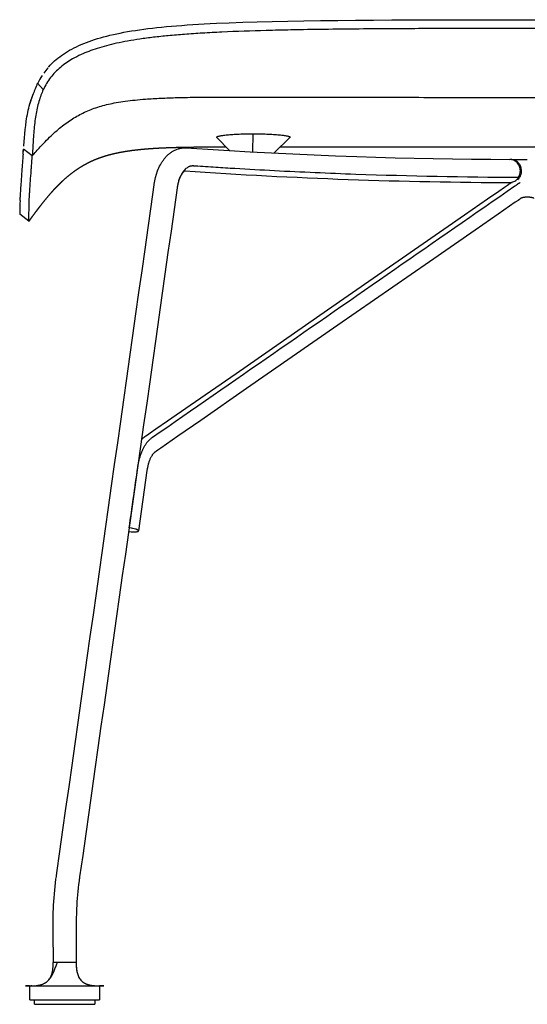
# Model space of a CAD drawing. Header units: millimetres. Extents: x 0 to 1499, y 365 to 1501.
# Tile 1 of 12: x 0 to 219, y 1076 to 1501. Entities that reach past the tile are written whole.
import ezdxf

# ---------------------------------------------------------------- set-up
doc = ezdxf.new("R2010")
doc.units = ezdxf.units.MM
doc.header["$MEASUREMENT"] = 0
doc.layers.add('Crea2D$visibili$tangenti', color=7, linetype='Continuous', true_color=0x000000)

msp = doc.modelspace()

# ---------------------------------------------------------------- linework, layer by layer
at = {"layer": 'Crea2D$visibili$tangenti'}
for p, q in [((7.76, 1473.48), (10.19, 1470.69)), ((7.76, 1473.48), (7.76, 1473.48)), ((7.76, 1473.48), (7.76, 1473.48)), ((6.31, 1470.02), (6.41, 1470.24)), ((6.66, 1470.78), (6.69, 1470.84)), ((4.73, 1465.7), (4.47, 1464.84)), ((100.77, 1451.64), (100.64, 1443.79)), ((90.74, 1444.35), (85.18, 1450.08)), ((116.83, 1450.08), (109.82, 1443.3)), ((1.46, 1442.77), (1.54, 1443.86)), ((1.51, 1443.5), (1.54, 1443.79)), ((1.55, 1443.93), (1.54, 1443.86)), ((1.55, 1443.93), (1.62, 1445.04)), ((5.41, 1442.05), (1.62, 1445.04)), ((112.6, 1445.99), (326.3, 1445.99)), ((211.81, 1440.56), (211.84, 1440.56)), ((212.52, 1440.56), (212.7, 1440.56)), ((212.71, 1440.56), (219.41, 1440.55)), ((0.15, 1422.84), (0.21, 1424.3)), ((4.02, 1413.87), (0, 1416.85)), ((47.36, 1281.43), (47.27, 1281.44)), ((47.45, 1281.42), (47.36, 1281.43)), ((47.51, 1281.41), (47.46, 1281.41)), ((50.2, 1280.8), (50.13, 1280.82)), ((47.05, 1279.86), (47.21, 1279.84)), ((47.27, 1279.83), (47.36, 1279.82)), ((47.36, 1279.82), (47.45, 1279.81)), ((47.46, 1279.81), (47.51, 1279.8)), ((50.13, 1279.67), (50.2, 1279.68)), ((51.32, 1280.11), (51.32, 1280.12)), ((51.32, 1280.1), (51.32, 1280.11)), ((51.32, 1280.06), (51.32, 1280.07)), ((24.45, 1101.93), (24.45, 1093.55)), ((14.45, 1100.25), (14.45, 1093.8)), ((24.45, 1093.55), (14.45, 1093.55)), ((14.45, 1093.16), (14.45, 1093.55)), ((14.03, 1089.05), (14.07, 1089.18)), ((14.03, 1089.03), (14.03, 1089.05)), ((14.07, 1089.18), (14.07, 1089.18)), ((14.3, 1090.4), (14.31, 1090.52)), ((14.3, 1090.38), (14.3, 1090.4)), ((14.31, 1090.52), (14.32, 1090.56)), ((14.32, 1090.56), (14.33, 1090.65)), ((14.33, 1090.65), (14.34, 1090.76)), ((14.34, 1090.76), (14.36, 1090.88)), ((14.36, 1090.9), (14.37, 1091.03)), ((14.36, 1090.88), (14.36, 1090.9)), ((14.37, 1091.03), (14.37, 1091.05)), ((14.45, 1093.09), (14.45, 1093.16)), ((14.45, 1093.01), (14.45, 1093.09)), ((24.68, 1089.89), (24.7, 1089.79)), ((12.16, 1085.65), (12.3, 1085.79)), ((12.4, 1085.89), (12.41, 1085.9)), ((12.41, 1085.9), (12.46, 1085.96)), ((12.46, 1085.96), (12.47, 1085.97)), ((13.13, 1086.86), (13.17, 1086.92)), ((13.17, 1086.92), (13.2, 1086.98)), ((13.2, 1086.98), (13.24, 1087.04)), ((13.24, 1087.04), (13.27, 1087.1)), ((13.27, 1087.1), (13.3, 1087.16)), ((13.3, 1087.16), (13.34, 1087.22)), ((13.4, 1087.35), (13.41, 1087.37)), ((13.41, 1087.37), (13.45, 1087.44)), ((13.45, 1087.44), (13.46, 1087.46)), ((13.46, 1087.46), (13.51, 1087.57)), ((13.51, 1087.58), (13.56, 1087.69)), ((13.56, 1087.69), (13.58, 1087.72)), ((13.58, 1087.72), (13.61, 1087.79)), ((13.61, 1087.8), (13.66, 1087.92)), ((13.61, 1087.79), (13.61, 1087.8)), ((13.66, 1087.92), (13.67, 1087.93)), ((13.67, 1087.93), (13.69, 1088)), ((13.69, 1088), (13.72, 1088.07)), ((13.72, 1088.07), (13.75, 1088.15)), ((13.75, 1088.15), (13.76, 1088.16)), ((13.76, 1088.16), (13.8, 1088.28)), ((13.8, 1088.29), (13.83, 1088.36)), ((13.83, 1088.36), (13.85, 1088.44)), ((13.85, 1088.44), (13.88, 1088.51)), ((13.88, 1088.53), (13.9, 1088.58)), ((13.88, 1088.51), (13.88, 1088.53)), ((13.9, 1088.58), (13.92, 1088.66)), ((13.92, 1088.66), (13.95, 1088.73)), ((13.95, 1088.73), (13.97, 1088.81)), ((13.97, 1088.82), (13.99, 1088.88)), ((13.97, 1088.81), (13.97, 1088.82)), ((2.57, 1083.51), (2.9, 1083.51)), ((2.57, 1083.51), (2.57, 1083.51)), ((2.9, 1083.51), (36.33, 1083.51)), ((4.31, 1083.55), (4.45, 1083.55)), ((4.45, 1083.55), (33.99, 1083.55)), ((4.45, 1077.55), (4.45, 1083.51)), ((4.98, 1083.55), (4.89, 1083.55)), ((4.91, 1083.55), (4.95, 1083.55)), ((4.98, 1083.55), (5.17, 1083.55)), ((5.24, 1083.55), (5.17, 1083.55)), ((33.87, 1083.55), (33.99, 1083.55)), ((33.99, 1083.55), (34.45, 1083.55)), ((34.45, 1083.51), (34.45, 1077.55)), ((36.23, 1083.51), (36.31, 1083.51)), ((4.45, 1077.55), (34.45, 1077.55)), ((6.45, 1075.55), (6.45, 1077.55)), ((32.45, 1077.55), (32.45, 1075.55)), ((6.45, 1075.55), (32.45, 1075.55))]:
    msp.add_line(p, q, dxfattribs=at)
for points in [[(12.39, 1480.4), (12.53, 1480.57), (13.14, 1481.23), (13.76, 1481.87), (14.42, 1482.51), (15.1, 1483.13), (15.82, 1483.74), (16.55, 1484.34), (17.32, 1484.93), (18.12, 1485.51), (18.94, 1486.08), (19.79, 1486.63), (20.67, 1487.18), (21.58, 1487.71), (22.53, 1488.23), (23.5, 1488.73), (24.5, 1489.23), (25.53, 1489.71), (26.59, 1490.18), (27.69, 1490.64), (28.82, 1491.08), (29.98, 1491.51), (31.17, 1491.93), (32.39, 1492.34), (33.65, 1492.73), (34.94, 1493.12), (36.27, 1493.49), (37.63, 1493.84), (39.03, 1494.19), (40.48, 1494.52), (41.96, 1494.85), (43.48, 1495.16), (45.05, 1495.46), (46.67, 1495.75), (48.33, 1496.03), (50.03, 1496.29), (51.79, 1496.55), (53.6, 1496.8), (55.46, 1497.04), (57.37, 1497.27), (59.34, 1497.49), (61.36, 1497.7), (63.45, 1497.9), (65.59, 1498.09), (67.79, 1498.28), (70.06, 1498.46), (72.39, 1498.62), (74.78, 1498.78), (77.24, 1498.94), (79.77, 1499.08), (82.37, 1499.22), (85.04, 1499.35), (90.6, 1499.59), (96.46, 1499.81), (102.63, 1500), (109.09, 1500.17), (115.83, 1500.31), (122.82, 1500.44), (130.05, 1500.54), (137.49, 1500.63), (145.13, 1500.71), (152.94, 1500.77), (160.91, 1500.81), (169.02, 1500.85), (185.57, 1500.89), (202.43, 1500.91), (236.47, 1500.91)], [(58.75, 1432.75), (59.62, 1435.6), (59.89, 1436.28), (60.17, 1436.94), (60.48, 1437.58), (60.8, 1438.2), (60.97, 1438.51), (61.14, 1438.82), (61.32, 1439.12), (61.51, 1439.42), (61.7, 1439.71), (61.89, 1440), (62.09, 1440.28), (62.3, 1440.56), (62.51, 1440.84), (62.73, 1441.11), (62.96, 1441.38), (63.19, 1441.64), (63.43, 1441.89), (63.67, 1442.14), (63.92, 1442.38), (64.17, 1442.62), (64.44, 1442.85), (64.71, 1443.08), (64.99, 1443.3), (65.28, 1443.51), (65.57, 1443.71), (65.86, 1443.9), (66.16, 1444.09), (66.47, 1444.26), (66.79, 1444.43), (67.11, 1444.59), (67.44, 1444.74), (67.77, 1444.87), (68.11, 1445), (68.45, 1445.11), (68.62, 1445.16), (68.79, 1445.21), (68.97, 1445.25), (69.23, 1445.32), (69.56, 1445.39), (69.9, 1445.44), (70.24, 1445.49), (70.58, 1445.52), (70.76, 1445.54), (70.95, 1445.55), (71.13, 1445.55), (71.31, 1445.56), (71.5, 1445.56), (71.68, 1445.55), (71.87, 1445.54), (81.26, 1444.93), (90.47, 1444.37), (99.68, 1443.84), (108.89, 1443.35), (118.09, 1442.9), (127.3, 1442.49), (136.52, 1442.12), (145.73, 1441.79), (153.99, 1441.53), (162.25, 1441.3), (170.52, 1441.1), (178.78, 1440.93), (187.04, 1440.79), (195.31, 1440.68), (203.57, 1440.6), (211.84, 1440.56)]]:
    msp.add_lwpolyline(points, dxfattribs=at)
for points in [[(1.73, 1446.31, 0.002005), (1.75, 1446.52), (2.03, 1449.88), (2.2, 1451.64), (2.38, 1453.43), (2.6, 1455.25), (2.85, 1457.1), (3, 1458.03), (3.15, 1458.96), (3.32, 1459.89), (3.5, 1460.82), (3.7, 1461.76), (3.91, 1462.69), (4.14, 1463.62), (4.39, 1464.55), (4.66, 1465.47), (4.95, 1466.41)], [(71.43, 1435.56, 0.024403), (71.42, 1435.56), (71.41, 1435.56), (71.4, 1435.56), (71.4, 1435.55), (71.39, 1435.55), (71.38, 1435.55), (71.37, 1435.55), (71.36, 1435.54), (71.35, 1435.54), (71.34, 1435.53), (71.32, 1435.52), (71.29, 1435.51), (71.26, 1435.49), (71.22, 1435.47), (71.18, 1435.45), (71.14, 1435.42), (71.09, 1435.39), (71.04, 1435.35), (70.99, 1435.31), (70.93, 1435.26), (70.87, 1435.2), (70.81, 1435.14), (70.74, 1435.08), (70.67, 1435.01), (70.6, 1434.93), (70.52, 1434.85), (70.44, 1434.75), (70.36, 1434.66), (70.28, 1434.55), (70.2, 1434.44), (70.12, 1434.32), (70.03, 1434.2), (69.95, 1434.07), (69.87, 1433.94), (69.78, 1433.8), (69.7, 1433.65), (69.62, 1433.5), (69.54, 1433.34), (69.45, 1433.18), (69.29, 1432.84), (69.14, 1432.47), (68.99, 1432.09), (68.84, 1431.69), (68.71, 1431.27), (68.58, 1430.84), (68.46, 1430.4), (68.35, 1429.93), (68.25, 1429.46), (68.17, 1428.98), (68.11, 1428.63)], [(52.68, 1319.66, -0.038747), (54.13, 1320.81), (54.28, 1320.91), (54.59, 1321.13), (55.21, 1321.56), (56.44, 1322.41), (58.91, 1324.12), (63.86, 1327.55), (73.74, 1334.4), (93.5, 1348.1), (133.03, 1375.5), (172.55, 1402.9), (192.32, 1416.6), (202.2, 1423.45), (207.14, 1426.88), (209.61, 1428.59), (210.85, 1429.44), (211.46, 1429.87), (211.77, 1430.09), (211.93, 1430.19), (212, 1430.25), (212.48, 1430.56)], [(216.62, 1423.72, -0.002881), (216.62, 1423.72), (216.54, 1423.67), (216.47, 1423.62), (216.31, 1423.51), (216, 1423.29), (215.39, 1422.87), (214.15, 1422.01), (211.68, 1420.3), (206.74, 1416.87), (196.86, 1410.02), (177.1, 1396.32), (137.57, 1368.92), (98.04, 1341.52), (78.28, 1327.82), (68.4, 1320.97), (63.46, 1317.55), (60.99, 1315.83), (59.75, 1314.98), (59.13, 1314.55), (58.82, 1314.34), (58.67, 1314.23), (58.41, 1314.05, 0.009728), (58.31, 1313.96, 0.018449), (58.08, 1313.76), (57.95, 1313.63), (57.82, 1313.5), (57.7, 1313.36), (57.58, 1313.22), (57.45, 1313.05), (57.32, 1312.87), (57.19, 1312.69), (57.06, 1312.48), (56.93, 1312.27), (56.8, 1312.05), (56.67, 1311.81), (56.55, 1311.57), (56.42, 1311.31), (56.3, 1311.05), (56.19, 1310.77), (56.07, 1310.49), (55.96, 1310.2), (55.86, 1309.9), (55.75, 1309.59), (55.66, 1309.27), (55.56, 1308.94), (55.47, 1308.61), (55.39, 1308.27), (55.32, 1307.94), (55.25, 1307.59), (55.18, 1307.24), (55.12, 1306.88), (55.01, 1306.1), (51.32, 1280.08)], [(6.57, 1083.6, 0.02031), (7.76, 1083.72), (7.98, 1083.76), (8.19, 1083.8), (8.4, 1083.84), (8.62, 1083.88), (8.86, 1083.94), (9.1, 1084.01), (9.34, 1084.08), (9.58, 1084.15), (9.82, 1084.23), (10.05, 1084.32), (10.28, 1084.42), (10.51, 1084.53), (10.73, 1084.64), (10.84, 1084.7), (10.95, 1084.76), (11.06, 1084.82), (11.16, 1084.89), (11.27, 1084.95), (11.37, 1085.02), (11.48, 1085.09), (11.58, 1085.17), (11.68, 1085.24), (11.78, 1085.32), (11.88, 1085.4), (11.97, 1085.48), (12.07, 1085.57), (12.16, 1085.65)]]:
    msp.add_lwpolyline(points, format="xyb", dxfattribs=at)
for centre, radius, start, end in [((80.6, 1433.29), 83.19, 148.4898, 151.0614), ((48.38, 1452.81), 45.52, 148.8245, 149.2879), ((33.88, 1461.52), 28.61, 139.3639, 145.223), ((-34.41, 1489.09), 44.96, 336.0595, 339.6837), ((6.34, 1473.88), 1.47, 340.907, 342.5967), ((40.83, 1454.9), 37.68, 156.7591, 162.2171), ((36.46, 1456.7), 32.95, 156.1711, 156.6372), ((-130.82, 1532.55), 150.71, 335.5789, 335.8067), ((46.45, 1453), 43.61, 161.8502, 163.2895), ((44.06, 1453.8), 41.1, 160.5927, 162.0937), ((-100.38, 1451.25), 102.19, 355.3591, 355.7705), ((52.18, 1441.2), 50.71, 175.9981, 176.4995), ((219.43, 3618.49), 2177.95, 269.81809, 269.82105), ((212.62, 1437.15), 3.41, 87.4992, 89.8196), ((219.52, 3621.74), 2191.19, 266.12457, 269.82018), ((212.65, 1433.94), 3.38, 269.8196, 272.483), ((211.92, 1435.04), 4.71, 315.1047, 330.5634), ((213, 1434.47), 3.49, 329.9553, 333.0173), ((288.9, 1412.7), 288.93, 177.9896, 179.1775), ((44.66, 1261.53), 20.08, 81.9848, 82.0115), ((45.4, 1265.76), 15.78, 72.5576, 82.3174), ((45.3, 1264.98), 16.57, 75.3915, 79.4902), ((50.06, 1299.72), 20.08, 261.8448, 261.9848), ((49.96, 1298.94), 19.3, 261.9724, 262.0002), ((49.95, 1298.87), 19.22, 262.5299, 262.5578), ((49.54, 1294.51), 14.85, 262.1341, 272.2752), ((49.62, 1294.51), 14.86, 264.9795, 269.762), ((51.17, 1280.09), 0.157, 353.4524, 6.5433), ((44.67, 1093), 20.23, 178.4374, 188.7815), ((4.41, 1091.56), 9.94, 344.3882, 345.2799), ((2.71, 1091.95), 11.69, 346.2683, 352.2801), ((-5.72, 1092.79), 20.17, 355.0454, 359.141), ((-25.15, 1093.19), 39.6, 358.9849, 359.7455), ((8.1, 1089.89), 5.87, 318.1448, 320.2818), ((8.06, 1089.93), 5.93, 320.2732, 320.3439), ((7.82, 1090.11), 6.22, 320.4188, 328.5437), ((7.04, 1090.57), 7.13, 332.0373, 333.1274), ((7.12, 1090.53), 7.04, 331.9699, 332.0348), ((6.69, 1090.75), 7.52, 335.0343, 335.0686), ((5.61, 1091.18), 8.68, 340.4856, 340.546), ((4.07, 1057.68), 25.87, 89.4689, 93.2988), ((4.89, 1117.51), 33.96, 270.5945, 271.0402), ((5.05, 1108.82), 25.27, 271.0197, 272.2066), ((5.22, 1104.39), 20.84, 272.2501, 272.8258), ((5.18, 1105.36), 21.81, 272.2362, 272.2549), ((5.33, 1102.16), 18.6, 272.8232, 273.8206), ((5.4, 1100.97), 17.41, 273.8306, 273.8364), ((34.77, 1055.82), 27.73, 86.7963, 90.6523)]:
    msp.add_arc(centre, radius, start, end, dxfattribs=at)
for points, knots in [([(342.33, 1495.92), (338.13, 1496.07), (328.89, 1496.34), (314.24, 1496.63), (297.52, 1496.85), (278.21, 1497), (254.18, 1497.08), (229.59, 1497.09), (207, 1497.09), (185.76, 1497.08), (166.05, 1497.02), (146.92, 1496.9), (131.83, 1496.73), (118.45, 1496.52), (103.73, 1496.18), (90.96, 1495.75), (79.2, 1495.13), (71.47, 1494.61), (64.42, 1494.02), (57.98, 1493.34), (52.13, 1492.58), (46.81, 1491.72), (41.97, 1490.76), (37.57, 1489.7), (33.56, 1488.54), (29.91, 1487.27), (26.34, 1485.79), (23.12, 1484.15), (20.15, 1482.3), (17.63, 1480.4), (15.33, 1478.28), (13.32, 1475.96), (11.59, 1473.44), (10.62, 1471.62), (10.19, 1470.69)], [0, 0, 0, 0, 12.597314, 27.723968, 43.977992, 62.749058, 85.665191, 116.069963, 136.510614, 153.416913, 179.809166, 195.646701, 210.789193, 225.078641, 235.789955, 254.971149, 263.408662, 271.134581, 278.197701, 284.647471, 290.533916, 295.907866, 300.821448, 305.328059, 309.482652, 313.336124, 316.920163, 321.065044, 324.150526, 327.421419, 330.528135, 333.521339, 336.6127, 339.687919, 339.687919, 339.687919, 339.687919]), ([(10.19, 1470.69), (9.82, 1469.91), (9.12, 1468.24), (8.25, 1465.57), (7.51, 1462.67), (6.93, 1459.59), (6.47, 1456.33), (6.12, 1452.92), (5.82, 1448.83), (5.62, 1445.2), (5.46, 1442.76), (5.41, 1442.05)], [0, 0, 0, 0, 2.610124, 5.413464, 8.412628, 11.601022, 14.79268, 18.292685, 21.885011, 27.093683, 29.215832, 29.215832, 29.215832, 29.215832]), ([(5.41, 1442.05), (6.57, 1443.35), (8.62, 1445.64), (11.55, 1448.75), (14.1, 1451.27), (16.58, 1453.5), (19.04, 1455.49), (21.54, 1457.28), (24.07, 1458.87), (27.57, 1460.78), (31.3, 1462.37), (35.24, 1463.62), (38.4, 1464.43), (41.87, 1465.14), (45.71, 1465.74), (49.95, 1466.24), (55.04, 1466.69), (61.12, 1467.04), (68.64, 1467.29), (77.65, 1467.45), (87.96, 1467.5), (100.48, 1467.51), (114.77, 1467.5), (128.37, 1467.47), (146.26, 1467.43), (164.52, 1467.39), (191.36, 1467.33), (218.34, 1467.3), (245.62, 1467.33), (273.15, 1467.38), (295.69, 1467.44), (320.66, 1467.5), (333.8, 1467.51), (342.33, 1467.51)], [0, 0, 0, 0, 5.229241, 9.214606, 12.79978, 15.990036, 19.220166, 22.287573, 25.198672, 28.189309, 34.245168, 37.33664, 40.583836, 44.018097, 47.983338, 52.236719, 56.810454, 63.325176, 70.50377, 79.387894, 90.360807, 101.421074, 116.946902, 133.239885, 142.20838, 170.63425, 187.997, 222.733317, 251.572653, 269.855863, 305.325917, 319.180167, 344.762923, 344.762923, 344.762923, 344.762923]), ([(85.18, 1450.08), (85.16, 1450.1), (85.14, 1450.14), (85.13, 1450.19), (85.15, 1450.23), (85.19, 1450.29), (85.27, 1450.35), (85.38, 1450.41), (85.6, 1450.5), (85.96, 1450.6), (86.49, 1450.72), (87.12, 1450.84), (88.19, 1451), (89.84, 1451.19), (92.17, 1451.38), (94.87, 1451.52), (97.78, 1451.62), (99.76, 1451.64), (100.77, 1451.64)], [0, 0, 0, 0, 0.081158, 0.116146, 0.153546, 0.221298, 0.320361, 0.448963, 0.609073, 1.025057, 1.566544, 2.230051, 2.968857, 4.798973, 7.211952, 9.970791, 12.921532, 15.934871, 15.934871, 15.934871, 15.934871]), ([(100.77, 1451.64), (101.8, 1451.64), (103.83, 1451.62), (106.8, 1451.53), (109.59, 1451.39), (111.75, 1451.22), (113.31, 1451.05), (114.31, 1450.93), (115.16, 1450.79), (115.76, 1450.67), (116.15, 1450.58), (116.38, 1450.51), (116.57, 1450.44), (116.71, 1450.37), (116.81, 1450.31), (116.85, 1450.26), (116.87, 1450.22), (116.88, 1450.18), (116.87, 1450.13), (116.85, 1450.1), (116.83, 1450.08)], [0, 0, 0, 0, 3.089473, 6.094432, 8.913941, 11.473322, 12.593861, 13.629105, 14.493043, 15.171453, 15.455077, 15.705387, 15.894574, 16.058398, 16.180304, 16.227396, 16.267425, 16.303318, 16.338959, 16.418263, 16.418263, 16.418263, 16.418263]), ([(1.46, 1442.77), (1.42, 1442.29), (1.33, 1441.08), (1.14, 1438.65), (0.88, 1435.14), (0.6, 1431.29), (0.36, 1427.56), (0.25, 1425.4), (0.21, 1424.3)], [0, 0, 0, 0, 1.450895, 3.643813, 7.315276, 12.010588, 15.225039, 18.509787, 18.509787, 18.509787, 18.509787]), ([(4.02, 1413.87), (4.02, 1414.06), (4.02, 1415.2), (4.01, 1417.06), (4.05, 1420.41), (4.16, 1423.45), (4.33, 1426.55), (4.48, 1428.75), (4.69, 1431.86), (4.92, 1434.88), (5.18, 1438.54), (5.32, 1440.63), (5.41, 1442.05)], [0, 0, 0, 0, 0.564084, 3.413825, 5.587143, 10.598952, 12.555761, 14.890486, 17.217114, 21.913895, 23.964273, 28.221692, 28.221692, 28.221692, 28.221692]), ([(211.79, 1430.57), (212.09, 1430.57), (212.72, 1430.64), (213.9, 1431.06), (214.94, 1431.83), (215.69, 1432.86), (216.24, 1434.04), (216.46, 1435.35), (216.32, 1436.65), (215.94, 1437.89), (215.23, 1438.98), (214.3, 1439.78), (213.27, 1440.35), (212.41, 1440.55), (211.81, 1440.56)], [0, 0, 0, 0, 0.906484, 1.875113, 3.751274, 4.711034, 5.682775, 7.640034, 8.619415, 9.59431, 11.513115, 12.452562, 13.236292, 15.044348, 15.044348, 15.044348, 15.044348]), ([(212.77, 1440.55), (213.13, 1440.54), (213.86, 1440.39), (214.87, 1439.83), (215.7, 1438.98), (216.32, 1437.9), (216.7, 1436.68), (216.8, 1435.38), (216.64, 1434.29), (216.38, 1433.46), (216.21, 1433.07), (216.11, 1432.88)], [0, 0, 0, 0, 1.089769, 2.214413, 3.395836, 4.636204, 5.922308, 7.200018, 8.539467, 9.182572, 9.81492, 9.81492, 9.81492, 9.81492]), ([(215.57, 1432.72), (192.12, 1432.8), (156.96, 1433.48), (116.14, 1435.26), (95.98, 1436.38), (84.58, 1437.08), (78.66, 1437.47), (75.42, 1437.69), (75.11, 1437.71), (74.99, 1437.72), (74.94, 1437.72), (74.88, 1437.72), (74.77, 1437.72), (74.52, 1437.72), (74.22, 1437.68), (73.84, 1437.61), (73.5, 1437.51), (73.12, 1437.37), (72.68, 1437.15), (72.14, 1436.81), (71.51, 1436.29), (70.95, 1435.68), (70.41, 1434.98), (69.85, 1434.09), (69.28, 1432.94), (68.77, 1431.57), (68.36, 1430.1), (68.17, 1429.04), (68.08, 1428.4), (54.02, 1329.06), (39.93, 1229.52), (25.83, 1129.92), (25.74, 1129.34), (25.15, 1125.04), (24.62, 1119.23), (24.46, 1113.2), (24.45, 1111.03), (24.45, 1107.69), (24.45, 1104.74), (24.45, 1101.93)], [0, 0, 0, 0, 70.344662, 105.474638, 122.584143, 130.909588, 139.756858, 140.378539, 140.640466, 140.693007, 140.742775, 140.793767, 140.852658, 141.080867, 141.539111, 141.777691, 142.231202, 142.601643, 142.9805, 143.701114, 144.531706, 145.413976, 146.190982, 147.173673, 148.565814, 150.043826, 151.544155, 153.130403, 153.282484, 153.493095, 454.108703, 454.878825, 455.288744, 455.869147, 467.893231, 472.779165, 473.956527, 474.398291, 482.810732, 482.810732, 482.810732, 482.810732]), ([(14.45, 1100.25), (14.45, 1103.62), (14.45, 1107.08), (14.45, 1110.58), (14.45, 1111.07), (14.46, 1113.11), (14.61, 1119.42), (15.16, 1125.76), (15.8, 1130.45), (15.93, 1131.35), (30.02, 1230.92), (44.13, 1330.57), (58.17, 1429.74), (58.32, 1430.83), (58.51, 1431.8), (58.75, 1432.75)], [0, 0, 0, 0, 10.110742, 10.381911, 10.518918, 11.558441, 16.52021, 29.443058, 30.629187, 30.718427, 32.184907, 332.309688, 332.645347, 332.67706, 335.606263, 335.606263, 335.606263, 335.606263]), ([(47.36, 1281.43), (48.59, 1290.11), (49.83, 1298.87), (51.08, 1307.69), (51.1, 1307.87), (51.24, 1308.83), (51.6, 1310.71), (52.28, 1313), (53.01, 1314.8), (53.63, 1316.07), (54.28, 1317.18), (54.99, 1318.19), (55.72, 1319.06), (56.41, 1319.74), (56.97, 1320.21), (57.28, 1320.44), (92.32, 1344.72), (144.53, 1380.92), (197.21, 1417.44), (215.02, 1429.78), (215.55, 1430.15), (215.63, 1430.2), (215.74, 1430.27), (215.89, 1430.35), (216.07, 1430.43), (216.23, 1430.5), (216.33, 1430.54), (216.37, 1430.56)], [0, 0, 0, 0, 26.299314, 26.563806, 26.716763, 26.843503, 29.453832, 32.470487, 33.999431, 35.284901, 36.689806, 37.860894, 38.976912, 40.112563, 40.747586, 41.189548, 41.258386, 168.64159, 231.766423, 233.569989, 233.647121, 233.720135, 233.835676, 234.034256, 234.231075, 234.420104, 234.558439, 234.558439, 234.558439, 234.558439]), ([(12.3, 1085.79), (12.48, 1085.98), (12.84, 1086.37), (13.51, 1087.25), (14.21, 1088.45), (14.8, 1089.76), (15.34, 1091.14), (15.78, 1092.34), (16.15, 1093.24), (16.29, 1093.55)], [0, 0, 0, 0, 0.77685, 1.578032, 3.312103, 4.948605, 5.857271, 7.777395, 8.782299, 8.782299, 8.782299, 8.782299]), ([(24.44, 1093.55), (24.44, 1093.04), (24.45, 1092.15), (24.53, 1090.89), (24.68, 1089.82), (24.91, 1088.85), (25.21, 1087.95), (25.6, 1087.11), (26.09, 1086.36), (26.47, 1085.92), (26.67, 1085.72)], [0, 0, 0, 0, 1.520541, 2.686002, 3.775033, 4.75555, 5.680996, 6.618384, 7.525699, 8.367418, 8.367418, 8.367418, 8.367418])]:
    msp.add_open_spline(points, degree=3, knots=knots, dxfattribs=at)
for points, weights, knots in [([(4.02, 1413.87), (4.26, 1414.21), (4.51, 1414.54), (4.76, 1414.87), (5.01, 1415.21), (5.25, 1415.54), (5.5, 1415.88), (5.99, 1416.55), (6.49, 1417.21), (6.99, 1417.88), (7.98, 1419.21), (8.99, 1420.52), (10.02, 1421.82), (11.04, 1423.12), (12.09, 1424.39), (13.17, 1425.64), (14.25, 1426.88), (15.36, 1428.1), (16.51, 1429.27), (17.66, 1430.44), (18.85, 1431.57), (20.1, 1432.65), (21.34, 1433.72), (22.64, 1434.75), (23.99, 1435.71), (25.35, 1436.67), (26.77, 1437.57), (28.26, 1438.4), (29.79, 1439.24), (31.35, 1439.99), (32.97, 1440.65), (34.61, 1441.32), (36.34, 1441.9), (38.17, 1442.41), (40, 1442.92), (41.92, 1443.36), (43.97, 1443.74), (46.01, 1444.12), (48.16, 1444.43), (50.45, 1444.69), (52.74, 1444.95), (55.15, 1445.16), (57.72, 1445.33), (60.28, 1445.5), (62.99, 1445.62), (65.87, 1445.71), (68.74, 1445.81), (71.77, 1445.87), (74.99, 1445.91), (78.21, 1445.95), (81.6, 1445.97), (85.19, 1445.98), (86.51, 1445.99), (87.83, 1445.99), (89.14, 1445.99)], [1, 0.999999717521, 0.999999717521, 1, 1, 1, 1, 0.999995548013, 0.999995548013, 1, 1, 1, 1, 1, 1, 1, 1, 1, 1, 1, 1, 1, 1, 1, 1, 1, 1, 1, 0.998801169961, 0.998801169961, 1, 1, 1, 1, 1, 1, 1, 1, 1, 1, 1, 1, 1, 1, 1, 1, 1, 1, 1, 1, 1, 1, 0.999999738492, 0.999999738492, 1], [0, 0, 0, 0, 1.245949, 1.245949, 1.245949, 2.492668, 2.492668, 2.492668, 4.984839, 4.984839, 4.984839, 9.957828, 9.957828, 9.957828, 14.910424, 14.910424, 14.910424, 19.844112, 19.844112, 19.844112, 24.774591, 24.774591, 24.774591, 29.736379, 29.736379, 29.736379, 34.786384, 34.786384, 34.786384, 40.002222, 40.002222, 40.002222, 45.503321, 45.503321, 45.503321, 51.452864, 51.452864, 51.452864, 58.008229, 58.008229, 58.008229, 65.305298, 65.305298, 65.305298, 73.463475, 73.463475, 73.463475, 82.591053, 82.591053, 82.591053, 92.789605, 92.789605, 92.789605, 96.745418, 96.745418, 96.745418, 96.745418]), ([(222.28, 1423.72), (222.27, 1423.73), (222.26, 1423.73), (222.25, 1423.74), (222.19, 1423.77), (222.14, 1423.79), (222.08, 1423.82), (221.93, 1423.88), (221.71, 1423.95), (221.44, 1424.02), (221.17, 1424.08), (220.85, 1424.14), (220.17, 1424.21), (219.81, 1424.23), (219.45, 1424.23), (219.09, 1424.23), (218.73, 1424.21), (218.05, 1424.14), (217.73, 1424.08), (217.46, 1424.02), (217.19, 1423.95), (216.97, 1423.88), (216.82, 1423.82), (216.76, 1423.79), (216.71, 1423.77), (216.65, 1423.74), (216.64, 1423.73), (216.63, 1423.73), (216.62, 1423.72)], [1, 1, 1, 1, 0.999255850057, 0.999255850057, 1, 1, 1, 1, 1, 1, 1, 1, 1, 1, 1, 1, 1, 1, 1, 1, 1, 0.999255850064, 0.999255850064, 1, 1, 1, 1], [339.473087, 339.473087, 339.473087, 339.473087, 339.693842, 339.693842, 339.693842, 339.874235, 339.874235, 339.874235, 340.94367, 340.94367, 340.94367, 342.021331, 342.021331, 343.11251, 343.11251, 343.11251, 344.203689, 344.203689, 345.281351, 345.281351, 345.281351, 346.350785, 346.350785, 346.350785, 346.531178, 346.531178, 346.531178, 346.749791, 346.749791, 346.749791, 346.749791])]:
    msp.add_rational_spline(points, weights, degree=3, knots=knots, dxfattribs=at)
for points, weights in [([(51.32, 1280.12), (51.26, 1280.43), (50.2, 1280.8)], [0.985242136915, 0.855609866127, 0.853585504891]), ([(50.54, 1279.71), (51.21, 1279.8), (51.31, 1280.02)], [0.858164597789, 0.876430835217, 0.967054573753])]:
    msp.add_rational_spline(points, weights, degree=2, dxfattribs=at)
for points, degree in [([(51.3, 1280.17), (51.23, 1280.31), (50.99, 1280.48), (50.6, 1280.65)], 3), ([(50.2, 1279.68), (50.87, 1279.73), (51.28, 1279.86), (51.32, 1280.06)], 3), ([(26.67, 1085.72), (27.72, 1084.68), (29.11, 1083.98), (30.82, 1083.61), (32.42, 1083.55), (34.01, 1083.55)], 5)]:
    msp.add_open_spline(points, degree=degree, dxfattribs=at)

doc.saveas('drawing.dxf')
